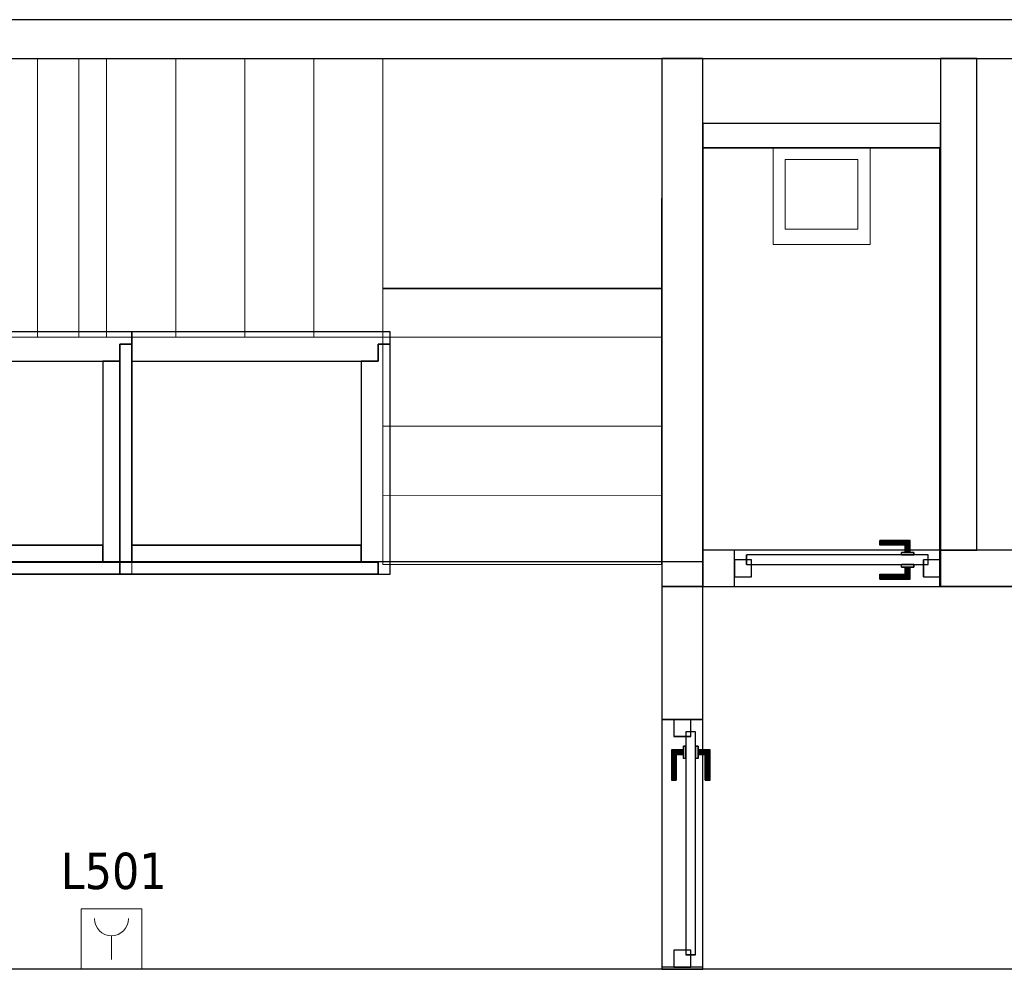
# Model space of a CAD drawing. Header units: metres. Extents: x 397.7 to 427.5, y 12.7 to 28.4.
# Tile 113 of 122: x 413.1 to 417.2, y 24.3 to 28.2. Entities that reach past the tile are written whole.
import ezdxf

# ---------------------------------------------------------------- set-up
doc = ezdxf.new("R2010")
doc.units = ezdxf.units.M
doc.layers.add('01_CARPINTERIA', color=5, linetype='Continuous', lineweight=25, true_color=0x0000ff)
doc.layers.add('01_SUELOS', color=7, linetype='Continuous', lineweight=25, true_color=0x007f00)
for name, color, linetype, lineweight in [('02_MOBILIARIO', 7, 'Continuous', 18), ('A-DETL-____-MBND', 7, 'Continuous', 18), ('A-GENM-____-OTLN', 7, 'Continuous', 18), ('A-WALL-____-MCUT', 7, 'Continuous', 25), ('A-WALL-____-OTLN', 7, 'Continuous', 25), ('E-ELEC-FIXT-IDEN', 7, 'Continuous', 30), ('S-STRS-____-MCUT', 7, 'Continuous', 18), ('S-STRS-____-OTLN', 7, 'Continuous', 18)]:
    doc.layers.add(name, color=color, linetype=linetype, lineweight=lineweight)
doc.styles.add('Tahoma_3', font='tahoma.ttf', dxfattribs={"height": 0.15})

# ---------------------------------------------------------------- blocks, each defined once
blk = doc.blocks.new('Family - LONDR55-XX_ZZ-ARQ-CAA-M3D-Londres55-151201-08_ELEC_P5')
at = {"layer": '01_CARPINTERIA', "color": 161, "true_color": 0xaaaaff}
for p, q in [((0.1263, 0.1487), (0.125, 0.15)), ((0.125, 0.15), (0.125, 0.1)), ((0.125, 0.15), (0.1263, 0.1487)), ((0.25, 0.15), (0.125, 0.15)), ((0.13, 0.145), (0.1263, 0.1487)), ((0.1263, 0.1487), (0.1263, 0.1)), ((0.1263, 0.1487), (0.1263, 0.1)), ((0.1263, 0.1487), (0.13, 0.145)), ((0.25, 0.1487), (0.1263, 0.1487)), ((0.25, 0.1487), (0.1263, 0.1487)), ((0.135, 0.14), (0.13, 0.145)), ((0.13, 0.145), (0.13, 0.1)), ((0.13, 0.145), (0.13, 0.1)), ((0.13, 0.145), (0.135, 0.14)), ((0.25, 0.145), (0.13, 0.145)), ((0.25, 0.145), (0.13, 0.145)), ((0.135, 0.1), (0.135, 0.14)), ((0.135, 0.14), (0.135, 0.1)), ((0.135, 0.14), (0.14, 0.135)), ((0.14, 0.135), (0.135, 0.14)), ((0.135, 0.14), (0.25, 0.14)), ((0.25, 0.14), (0.135, 0.14)), ((0.14, 0.135), (0.14, 0.1)), ((0.14, 0.135), (0.1437, 0.1313)), ((0.1437, 0.1313), (0.14, 0.135)), ((0.14, 0.135), (0.14, 0.1)), ((0.25, 0.135), (0.14, 0.135)), ((0.25, 0.135), (0.14, 0.135)), ((0.1437, 0.1313), (0.1437, 0.1)), ((0.1437, 0.1313), (0.145, 0.13)), ((0.145, 0.13), (0.1437, 0.1313)), ((0.1437, 0.1313), (0.1437, 0.1)), ((0.25, 0.1313), (0.1437, 0.1313)), ((0.25, 0.1313), (0.1437, 0.1313)), ((0.145, 0.13), (0.145, 0.1)), ((0.25, 0.13), (0.145, 0.13)), ((0.25, 0.1487), (0.25, 0.15)), ((0.25, 0.15), (0.25, 0.1487)), ((0.25, 0.145), (0.25, 0.1487)), ((0.25, 0.1487), (0.25, 0.145)), ((0.25, 0.145), (0.25, 0.14)), ((0.25, 0.14), (0.25, 0.145)), ((0.25, 0.14), (0.25, 0.135)), ((0.25, 0.135), (0.25, 0.14)), ((0.25, 0.135), (0.25, 0.1313)), ((0.25, 0.1313), (0.25, 0.135)), ((0.25, 0.1313), (0.25, 0.13)), ((0.25, 0.13), (0.25, 0.1313)), ((0.9709, 0.09), (0.05, 0.09)), ((0.05, 0.09), (0.05, 0.05)), ((0.9709, 0.09), (0.05, 0.09)), ((0.05, 0.09), (0.05, 0.05)), ((0.16, 0.1), (0.11, 0.1)), ((0.11, 0.1), (0.16, 0.1)), ((0.11, 0.1), (0.11, 0.09)), ((0.11, 0.09), (0.11, 0.1)), ((0.16, 0.09), (0.11, 0.09)), ((0.11, 0.09), (0.16, 0.09)), ((0.1263, 0.1), (0.125, 0.1)), ((0.125, 0.1), (0.1263, 0.1)), ((0.13, 0.1), (0.1263, 0.1)), ((0.1263, 0.1), (0.13, 0.1)), ((0.135, 0.1), (0.13, 0.1)), ((0.13, 0.1), (0.135, 0.1)), ((0.14, 0.1), (0.135, 0.1)), ((0.135, 0.1), (0.14, 0.1)), ((0.14, 0.1), (0.1437, 0.1)), ((0.1437, 0.1), (0.14, 0.1)), ((0.1437, 0.1), (0.145, 0.1)), ((0.145, 0.1), (0.1437, 0.1)), ((0.16, 0.1), (0.16, 0.09)), ((0.16, 0.1), (0.16, 0.09)), ((0.9709, 0.05), (0.9709, 0.09)), ((0.9709, 0.09), (0.9709, 0.05)), ((0.07, 0.07), (0, 0.07)), ((0, 0.07), (0, 0)), ((0.07, 0.07), (0, 0.07)), ((0, 0.07), (0, 0)), ((0.05, 0.05), (0.9709, 0.05)), ((0.05, 0.05), (0.9709, 0.05)), ((0.07, 0), (0.07, 0.07)), ((0.07, 0.07), (0.07, 0)), ((0.11, 0.05), (0.16, 0.05)), ((0.16, 0.05), (0.11, 0.05)), ((0.11, 0.05), (0.11, 0.04)), ((0.11, 0.04), (0.11, 0.05)), ((0.16, 0.05), (0.16, 0.04)), ((0.16, 0.05), (0.16, 0.04)), ((1.0209, 0.07), (0.9509, 0.07)), ((0.9509, 0.07), (0.9509, 0)), ((1.0209, 0.07), (0.9509, 0.07)), ((0.9509, 0.07), (0.9509, 0)), ((1.0209, 0), (1.0209, 0.07)), ((1.0209, 0.07), (1.0209, 0)), ((0, 0), (0.07, 0)), ((0, 0), (0.07, 0)), ((0.11, 0.04), (0.16, 0.04)), ((0.16, 0.04), (0.11, 0.04)), ((0.1263, 0.04), (0.125, 0.04)), ((0.125, 0.04), (0.1263, 0.04)), ((0.125, 0.04), (0.125, -0.01)), ((0.13, 0.04), (0.1263, 0.04)), ((0.1263, 0.04), (0.13, 0.04)), ((0.1263, 0.04), (0.1263, -0.0087)), ((0.1263, 0.04), (0.1263, -0.0087)), ((0.13, 0.04), (0.135, 0.04)), ((0.135, 0.04), (0.13, 0.04)), ((0.13, 0.04), (0.13, -0.005)), ((0.13, 0.04), (0.13, -0.005)), ((0.135, 0), (0.13, -0.005)), ((0.135, 0.04), (0.14, 0.04)), ((0.14, 0.04), (0.135, 0.04)), ((0.135, 0), (0.135, 0.04)), ((0.135, 0.04), (0.135, 0)), ((0.14, 0.005), (0.135, 0)), ((0.135, 0), (0.14, 0.005)), ((0.25, 0), (0.135, 0)), ((0.135, 0), (0.25, 0)), ((0.14, 0.04), (0.1437, 0.04)), ((0.1437, 0.04), (0.14, 0.04)), ((0.14, 0.04), (0.14, 0.005)), ((0.14, 0.04), (0.14, 0.005)), ((0.1437, 0.0087), (0.14, 0.005)), ((0.14, 0.005), (0.1437, 0.0087)), ((0.14, 0.005), (0.25, 0.005)), ((0.14, 0.005), (0.25, 0.005)), ((0.1437, 0.04), (0.145, 0.04)), ((0.145, 0.04), (0.1437, 0.04)), ((0.1437, 0.04), (0.1437, 0.0087)), ((0.1437, 0.04), (0.1437, 0.0087)), ((0.145, 0.01), (0.1437, 0.0087)), ((0.1437, 0.0087), (0.145, 0.01)), ((0.1437, 0.0087), (0.25, 0.0087)), ((0.1437, 0.0087), (0.25, 0.0087)), ((0.145, 0.04), (0.145, 0.01)), ((0.145, 0.01), (0.25, 0.01)), ((0.25, 0.0087), (0.25, 0.01)), ((0.25, 0.01), (0.25, 0.0087)), ((0.25, 0.005), (0.25, 0.0087)), ((0.25, 0.0087), (0.25, 0.005)), ((0.25, 0.005), (0.25, 0)), ((0.25, 0), (0.25, 0.005)), ((0.25, 0), (0.25, -0.005)), ((0.25, -0.005), (0.25, 0)), ((0.9509, 0), (1.0209, 0)), ((0.9509, 0), (1.0209, 0)), ((0.125, -0.01), (0.1263, -0.0087)), ((0.1263, -0.0087), (0.125, -0.01)), ((0.125, -0.01), (0.25, -0.01)), ((0.1263, -0.0087), (0.13, -0.005)), ((0.13, -0.005), (0.1263, -0.0087)), ((0.1263, -0.0087), (0.25, -0.0087)), ((0.1263, -0.0087), (0.25, -0.0087)), ((0.13, -0.005), (0.135, 0)), ((0.13, -0.005), (0.25, -0.005)), ((0.13, -0.005), (0.25, -0.005)), ((0.25, -0.005), (0.25, -0.0087)), ((0.25, -0.0087), (0.25, -0.005)), ((0.25, -0.0087), (0.25, -0.01)), ((0.25, -0.01), (0.25, -0.0087))]:
    blk.add_line(p, q, dxfattribs=at)
blk = doc.blocks.new('Family - Porta P5-151202-08_ELEC_P5')
blk.add_blockref('Family - LONDR55-XX_ZZ-ARQ-CAA-M3D-Londres55-151201-08_ELEC_P5', (0, 0))
blk = doc.blocks.new('Family - LONDR55-XX_ZZ-ARQ-CAA-M3D-Londres55-151206-08_ELEC_P5')
at = {"layer": '01_CARPINTERIA', "color": 161, "true_color": 0xaaaaff}
for p, q in [((0.6, 0.1487), (0.6, 0.15)), ((0.6, 0.15), (0.6, 0.1487)), ((0.725, 0.15), (0.6, 0.15)), ((0.6, 0.145), (0.6, 0.1487)), ((0.6, 0.1487), (0.6, 0.145)), ((0.7237, 0.1487), (0.6, 0.1487)), ((0.7237, 0.1487), (0.6, 0.1487)), ((0.6, 0.14), (0.6, 0.145)), ((0.6, 0.145), (0.6, 0.14)), ((0.72, 0.145), (0.6, 0.145)), ((0.72, 0.145), (0.6, 0.145)), ((0.6, 0.135), (0.6, 0.14)), ((0.6, 0.14), (0.6, 0.135)), ((0.6, 0.14), (0.715, 0.14)), ((0.715, 0.14), (0.6, 0.14)), ((0.6, 0.135), (0.6, 0.1313)), ((0.6, 0.1313), (0.6, 0.135)), ((0.71, 0.135), (0.6, 0.135)), ((0.71, 0.135), (0.6, 0.135)), ((0.6, 0.1313), (0.6, 0.13)), ((0.6, 0.13), (0.6, 0.1313)), ((0.7063, 0.1313), (0.6, 0.1313)), ((0.7063, 0.1313), (0.6, 0.1313)), ((0.705, 0.13), (0.6, 0.13)), ((0.705, 0.13), (0.7063, 0.1313)), ((0.7063, 0.1313), (0.705, 0.13)), ((0.705, 0.1), (0.705, 0.13)), ((0.7063, 0.1313), (0.71, 0.135)), ((0.71, 0.135), (0.7063, 0.1313)), ((0.7063, 0.1), (0.7063, 0.1313)), ((0.7063, 0.1), (0.7063, 0.1313)), ((0.71, 0.135), (0.715, 0.14)), ((0.715, 0.14), (0.71, 0.135)), ((0.71, 0.1), (0.71, 0.135)), ((0.71, 0.1), (0.71, 0.135)), ((0.72, 0.145), (0.715, 0.14)), ((0.715, 0.14), (0.72, 0.145)), ((0.715, 0.14), (0.715, 0.1)), ((0.715, 0.1), (0.715, 0.14)), ((0.7237, 0.1487), (0.72, 0.145)), ((0.72, 0.145), (0.7237, 0.1487)), ((0.72, 0.1), (0.72, 0.145)), ((0.72, 0.1), (0.72, 0.145)), ((0.725, 0.15), (0.7237, 0.1487)), ((0.7237, 0.1487), (0.725, 0.15)), ((0.7237, 0.1), (0.7237, 0.1487)), ((0.7237, 0.1), (0.7237, 0.1487)), ((0.725, 0.1), (0.725, 0.15)), ((0.8, 0.09), (0.05, 0.09)), ((0.05, 0.09), (0.05, 0.05)), ((0.8, 0.09), (0.05, 0.09)), ((0.05, 0.05), (0.05, 0.09)), ((0.74, 0.1), (0.69, 0.1)), ((0.69, 0.1), (0.74, 0.1)), ((0.69, 0.09), (0.69, 0.1)), ((0.69, 0.09), (0.69, 0.1)), ((0.74, 0.09), (0.69, 0.09)), ((0.69, 0.09), (0.74, 0.09)), ((0.7063, 0.1), (0.705, 0.1)), ((0.705, 0.1), (0.7063, 0.1)), ((0.71, 0.1), (0.7063, 0.1)), ((0.7063, 0.1), (0.71, 0.1)), ((0.715, 0.1), (0.71, 0.1)), ((0.71, 0.1), (0.715, 0.1)), ((0.72, 0.1), (0.715, 0.1)), ((0.715, 0.1), (0.72, 0.1)), ((0.72, 0.1), (0.7237, 0.1)), ((0.7237, 0.1), (0.72, 0.1)), ((0.7237, 0.1), (0.725, 0.1)), ((0.725, 0.1), (0.7237, 0.1)), ((0.74, 0.09), (0.74, 0.1)), ((0.74, 0.1), (0.74, 0.09)), ((0.8, 0.05), (0.8, 0.09)), ((0.8, 0.05), (0.8, 0.09)), ((0.07, 0.07), (0, 0.07)), ((0, 0.07), (0, 0)), ((0.07, 0.07), (0, 0.07)), ((0, 0), (0, 0.07)), ((0.05, 0.05), (0.8, 0.05)), ((0.05, 0.05), (0.8, 0.05)), ((0.07, 0), (0.07, 0.07)), ((0.07, 0), (0.07, 0.07)), ((0.69, 0.05), (0.74, 0.05)), ((0.74, 0.05), (0.69, 0.05)), ((0.69, 0.04), (0.69, 0.05)), ((0.69, 0.04), (0.69, 0.05)), ((0.74, 0.04), (0.74, 0.05)), ((0.74, 0.05), (0.74, 0.04)), ((0.85, 0.07), (0.78, 0.07)), ((0.78, 0.07), (0.78, 0)), ((0.85, 0.07), (0.78, 0.07)), ((0.78, 0), (0.78, 0.07)), ((0.85, 0), (0.85, 0.07)), ((0.85, 0), (0.85, 0.07)), ((0.6, 0.0087), (0.6, 0.01)), ((0.6, 0.01), (0.6, 0.0087)), ((0.6, 0.01), (0.705, 0.01)), ((0.6, 0.005), (0.6, 0.0087)), ((0.6, 0.0087), (0.6, 0.005)), ((0.6, 0.0087), (0.7063, 0.0087)), ((0.6, 0.0087), (0.7063, 0.0087)), ((0.6, 0), (0.6, 0.005)), ((0.6, 0.005), (0.6, 0)), ((0.6, 0.005), (0.71, 0.005)), ((0.6, 0.005), (0.71, 0.005)), ((0.69, 0.04), (0.74, 0.04)), ((0.74, 0.04), (0.69, 0.04)), ((0.7063, 0.04), (0.705, 0.04)), ((0.705, 0.04), (0.7063, 0.04)), ((0.705, 0.01), (0.705, 0.04)), ((0.7063, 0.0087), (0.705, 0.01)), ((0.705, 0.01), (0.7063, 0.0087)), ((0.71, 0.04), (0.7063, 0.04)), ((0.7063, 0.04), (0.71, 0.04)), ((0.7063, 0.0087), (0.7063, 0.04)), ((0.7063, 0.0087), (0.7063, 0.04)), ((0.71, 0.005), (0.7063, 0.0087)), ((0.7063, 0.0087), (0.71, 0.005)), ((0.71, 0.04), (0.715, 0.04)), ((0.715, 0.04), (0.71, 0.04)), ((0.71, 0.005), (0.71, 0.04)), ((0.71, 0.005), (0.71, 0.04)), ((0.715, 0), (0.71, 0.005)), ((0.71, 0.005), (0.715, 0)), ((0.715, 0.04), (0.72, 0.04)), ((0.72, 0.04), (0.715, 0.04)), ((0.715, 0.04), (0.715, 0)), ((0.715, 0), (0.715, 0.04)), ((0.72, 0.04), (0.7237, 0.04)), ((0.7237, 0.04), (0.72, 0.04)), ((0.72, -0.005), (0.72, 0.04)), ((0.72, -0.005), (0.72, 0.04)), ((0.7237, 0.04), (0.725, 0.04)), ((0.725, 0.04), (0.7237, 0.04)), ((0.7237, -0.0087), (0.7237, 0.04)), ((0.7237, -0.0087), (0.7237, 0.04)), ((0.725, -0.01), (0.725, 0.04)), ((0, 0), (0.07, 0)), ((0, 0), (0.07, 0)), ((0.6, -0.005), (0.6, 0)), ((0.6, 0), (0.6, -0.005)), ((0.715, 0), (0.6, 0)), ((0.6, 0), (0.715, 0)), ((0.6, -0.005), (0.6, -0.0087)), ((0.6, -0.0087), (0.6, -0.005)), ((0.6, -0.005), (0.72, -0.005)), ((0.6, -0.005), (0.72, -0.005)), ((0.6, -0.0087), (0.6, -0.01)), ((0.6, -0.01), (0.6, -0.0087)), ((0.6, -0.0087), (0.7237, -0.0087)), ((0.6, -0.0087), (0.7237, -0.0087)), ((0.6, -0.01), (0.725, -0.01)), ((0.715, 0), (0.72, -0.005)), ((0.72, -0.005), (0.715, 0)), ((0.72, -0.005), (0.7237, -0.0087)), ((0.7237, -0.0087), (0.72, -0.005)), ((0.7237, -0.0087), (0.725, -0.01)), ((0.725, -0.01), (0.7237, -0.0087)), ((0.78, 0), (0.85, 0)), ((0.78, 0), (0.85, 0))]:
    blk.add_line(p, q, dxfattribs=at)
blk = doc.blocks.new('Family - Porta P5-151207-08_ELEC_P5')
blk.add_blockref('Family - LONDR55-XX_ZZ-ARQ-CAA-M3D-Londres55-151206-08_ELEC_P5', (0, 0))
blk = doc.blocks.new('Family - Evans P5-151360-08_ELEC_P5')
at = {"layer": 'A-WALL-____-MCUT', "color": 253, "true_color": 0xaaaaaa}
for p, q in [((2.1788, 0.17), (0, 0.17)), ((0, 0.17), (0, 0)), ((2.1788, 0), (2.1788, 0.17)), ((0, 0), (2.1788, 0))]:
    blk.add_line(p, q, dxfattribs=at)
at = {"layer": 'A-WALL-____-OTLN', "color": 253, "true_color": 0xaaaaaa}
for p, q in [((2.1788, 0.17), (0, 0.17)), ((0, 0.17), (0, 0)), ((2.1788, 0), (2.1788, 0.17)), ((0, 0), (2.1788, 0))]:
    blk.add_line(p, q, dxfattribs=at)
at = {"layer": 'A-WALL-____-OTLN', "color": 253, "lineweight": 18, "true_color": 0xaaaaaa}
blk.add_line((0, 0), (2.1788, 0), dxfattribs=at)
blk = doc.blocks.new('Family - Evans P5-151394-08_ELEC_P5')
at = {"layer": 'A-WALL-____-MCUT', "color": 253, "true_color": 0xaaaaaa}
for p, q in [((0.13, 0.15), (0, 0.15)), ((0, 0.15), (0, 0)), ((0.13, 0), (0.13, 0.15)), ((0.98, 0.15), (0.98, 0)), ((1.13, 0.15), (0.98, 0.15)), ((1.61, 0.15), (1.13, 0.15)), ((0, 0), (0.13, 0)), ((0.98, 0), (1.61, 0))]:
    blk.add_line(p, q, dxfattribs=at)
at = {"layer": 'A-WALL-____-OTLN', "color": 253, "true_color": 0xaaaaaa}
for p, q in [((0.13, 0.15), (0, 0.15)), ((0, 0.15), (0, 0)), ((0.13, 0), (0.13, 0.15)), ((0.98, 0.15), (0.13, 0.15)), ((0.98, 0.15), (0.13, 0.15)), ((0.98, 0), (0.98, 0.15)), ((1.13, 0.15), (0.98, 0.15)), ((5.06, 0.15), (1.13, 0.15)), ((0, 0), (5.06, 0)), ((0.13, 0), (0.98, 0))]:
    blk.add_line(p, q, dxfattribs=at)
at = {"layer": 'A-WALL-____-OTLN', "color": 253, "lineweight": 18, "true_color": 0xaaaaaa}
blk.add_line((0, 0), (5.06, 0), dxfattribs=at)
blk = doc.blocks.new('Family - Vano porta P5-151400-08_ELEC_P5')
at = {"layer": 'A-GENM-____-OTLN', "color": 253, "true_color": 0xaaaaaa}
for p, q in [((416.077, 26.0395), (416.077, 25.8895)), ((416.927, 26.0395), (416.077, 26.0395)), ((416.077, 26.0395), (416.077, 25.8895)), ((416.077, 26.0395), (416.927, 26.0395)), ((416.927, 25.8895), (416.927, 26.0395)), ((416.927, 26.0395), (416.927, 25.8895)), ((416.077, 25.8895), (416.927, 25.8895)), ((416.927, 25.8895), (416.077, 25.8895))]:
    blk.add_line(p, q, dxfattribs=at)
blk = doc.blocks.new('Family - Evans P5-151483-08_ELEC_P5')
at = {"layer": 'A-WALL-____-MCUT', "color": 253, "true_color": 0xaaaaaa}
for p, q in [((0.98, 0.1), (0, 0.1)), ((0, 0.1), (0, 0)), ((0.98, 0), (0.98, 0.1)), ((0, 0), (0.98, 0))]:
    blk.add_line(p, q, dxfattribs=at)
at = {"layer": 'A-WALL-____-OTLN', "color": 253, "true_color": 0xaaaaaa}
for p, q in [((0.98, 0.1), (0, 0.1)), ((0, 0.1), (0, 0)), ((0.98, 0), (0.98, 0.1)), ((0, 0), (0.98, 0))]:
    blk.add_line(p, q, dxfattribs=at)
at = {"layer": 'A-WALL-____-OTLN', "color": 253, "lineweight": 18, "true_color": 0xaaaaaa}
blk.add_line((0, 0), (0.98, 0), dxfattribs=at)
blk = doc.blocks.new('Family - Peldaño final-151515-08_ELEC_P5')
at = {"layer": 'S-STRS-____-MCUT', "color": 253, "true_color": 0xaaaaaa}
for p, q in [((2.944, 2.0879), (2.5445, 2.0879)), ((2.5445, 2.0879), (2.5445, 0.9379)), ((2.944, 0.9379), (2.944, 2.0879)), ((2.5445, 0.9379), (2.944, 0.9379))]:
    blk.add_line(p, q, dxfattribs=at)
at = {"layer": 'S-STRS-____-OTLN', "color": 253, "true_color": 0xaaaaaa}
for p, q in [((3.799, 2.0879), (2.5445, 2.0879)), ((2.944, 2.0879), (3.229, 2.0879)), ((2.944, 0.9379), (2.944, 2.0879)), ((3.229, 2.0879), (2.944, 2.0879)), ((2.944, 2.0879), (3.229, 2.0879)), ((2.944, 2.0879), (2.944, 0.9379)), ((2.944, 0.9379), (2.944, 2.0879)), ((3.229, 2.0879), (3.514, 2.0879)), ((3.229, 0.9379), (3.229, 2.0879)), ((3.229, 0.9379), (3.229, 2.0879)), ((3.229, 0.9379), (3.229, 2.0879)), ((3.229, 2.0879), (3.229, 0.9379)), ((3.514, 2.0879), (3.229, 2.0879)), ((3.229, 2.0879), (3.514, 2.0879)), ((3.229, 2.0879), (3.229, 0.9379)), ((3.229, 0.9379), (3.229, 2.0879)), ((3.514, 2.0879), (3.799, 2.0879)), ((3.514, 0.9379), (3.514, 2.0879)), ((3.514, 0.9379), (3.514, 2.0879)), ((3.799, 2.0879), (3.514, 2.0879)), ((3.514, 2.0879), (3.799, 2.0879)), ((3.514, 2.0879), (3.514, 0.9379)), ((3.514, 0.9379), (3.514, 2.0879)), ((3.514, 0.9379), (3.514, 2.0879)), ((3.514, 2.0879), (3.514, 0.9379)), ((3.799, 2.0879), (3.799, 0.9379)), ((3.799, 0.9379), (3.799, 2.0879)), ((4.9492, 2.0879), (3.799, 2.0879)), ((3.799, 2.0879), (4.9492, 2.0879)), ((3.799, 2.0879), (3.799, 0.9379)), ((3.799, 0.9379), (3.799, 2.0879)), ((3.799, 0.9379), (3.799, 2.0879)), ((3.799, 2.0879), (3.799, 0.9379)), ((4.9492, 2.0879), (3.799, 2.0879)), ((3.799, 2.0879), (4.9492, 2.0879)), ((3.799, 2.0879), (3.799, 0.9379)), ((3.799, 0.9379), (3.799, 2.0879)), ((4.949, 0.9378), (4.9492, 2.0879)), ((4.9492, 2.0879), (4.949, 0.9378)), ((4.949, 0.9378), (4.9492, 2.0879)), ((4.9492, 2.0879), (4.949, 0.9378)), ((3.7991, 1.1372), (3.7989, 0.0002)), ((3.799, 0.9379), (3.7991, 1.1372)), ((3.7991, 1.1372), (4.9491, 1.1371)), ((4.9489, 0), (4.9491, 1.1371)), ((4.9491, 1.1371), (4.949, 0.9378)), ((2.5445, 0.9379), (3.799, 0.9379)), ((3.229, 0.9379), (2.944, 0.9379)), ((2.944, 0.9379), (3.229, 0.9379)), ((3.229, 0.9379), (2.944, 0.9379)), ((3.514, 0.9379), (3.229, 0.9379)), ((3.229, 0.9379), (3.514, 0.9379)), ((3.514, 0.9379), (3.229, 0.9379)), ((3.799, 0.9379), (3.514, 0.9379)), ((3.514, 0.9379), (3.799, 0.9379)), ((3.799, 0.9379), (3.514, 0.9379)), ((3.799, 0.9379), (4.949, 0.9378)), ((4.949, 0.9378), (3.799, 0.9379)), ((4.949, 0.9378), (3.799, 0.9379)), ((3.799, 0.9379), (4.949, 0.9378)), ((3.799, 0.9379), (3.799, 0.5702)), ((3.799, 0.5702), (3.799, 0.9379)), ((3.799, 0.9379), (4.949, 0.9378)), ((4.949, 0.9378), (3.799, 0.9379)), ((4.949, 0.9378), (3.799, 0.9379)), ((3.799, 0.9379), (3.799, 0.5702)), ((3.799, 0.9379), (4.949, 0.9378)), ((4.949, 0.57), (4.949, 0.9378)), ((4.949, 0.9378), (4.949, 0.57)), ((4.949, 0.57), (4.949, 0.9378)), ((4.949, 0.57), (3.799, 0.5702)), ((3.799, 0.5702), (4.949, 0.57)), ((3.799, 0.5702), (3.799, 0.2852)), ((3.799, 0.2852), (3.799, 0.5702)), ((3.799, 0.5702), (4.949, 0.57)), ((4.949, 0.57), (3.799, 0.5702)), ((3.799, 0.5702), (4.949, 0.57)), ((3.799, 0.5702), (4.949, 0.57)), ((3.799, 0.2852), (3.799, 0.5702)), ((4.949, 0.285), (4.949, 0.57)), ((4.949, 0.57), (4.949, 0.285)), ((4.949, 0.57), (4.949, 0.285)), ((3.7989, 0.0002), (3.799, 0.2852)), ((3.799, 0.2852), (3.7989, 0.0002)), ((3.7989, 0.0002), (3.799, 0.2852)), ((3.799, 0.2852), (4.949, 0.285)), ((4.949, 0.285), (3.799, 0.2852)), ((3.799, 0.2852), (4.949, 0.285)), ((3.799, 0.2852), (4.949, 0.285)), ((4.949, 0.285), (3.799, 0.2852)), ((3.799, 0.2852), (4.949, 0.285)), ((4.949, 0.285), (4.9489, 0)), ((4.9489, 0), (4.949, 0.285)), ((4.949, 0.285), (4.9489, 0)), ((4.9489, 0), (3.7989, 0.0002)), ((3.7989, 0.0002), (4.9489, 0)), ((3.7989, 0.0002), (4.9489, 0)), ((4.9489, 0), (3.7989, 0.0002))]:
    blk.add_line(p, q, dxfattribs=at)
blk = doc.blocks.new('Family - Evans P5-151523-08_ELEC_P5')
at = {"layer": 'A-WALL-____-MCUT', "color": 253, "true_color": 0xaaaaaa}
for p, q in [((25.5877, 0.16), (0.0331, 0.16)), ((0, 0), (25.556, 0))]:
    blk.add_line(p, q, dxfattribs=at)
at = {"layer": 'A-WALL-____-OTLN', "color": 253, "true_color": 0xaaaaaa}
for p, q in [((25.5877, 0.16), (0.0331, 0.16)), ((0, 0), (25.556, 0))]:
    blk.add_line(p, q, dxfattribs=at)
at = {"layer": 'A-WALL-____-OTLN', "color": 253, "lineweight": 18, "true_color": 0xaaaaaa}
blk.add_line((0, 0), (25.556, 0), dxfattribs=at)
blk = doc.blocks.new('Family - Evans P5-151594-08_ELEC_P5')
at = {"layer": 'A-WALL-____-MCUT', "color": 253, "true_color": 0xaaaaaa}
for p, q in [((0.5498, 0.17), (0, 0.17)), ((0, 0.17), (0, 0)), ((0.5498, 0), (0.5498, 0.17)), ((1.5707, 0.17), (1.5707, 0)), ((1.58, 0.17), (1.5707, 0.17)), ((1.58, 0), (1.58, 0.17)), ((0, 0), (0.5498, 0)), ((1.5707, 0), (1.58, 0))]:
    blk.add_line(p, q, dxfattribs=at)
at = {"layer": 'A-WALL-____-OTLN', "color": 253, "true_color": 0xaaaaaa}
for p, q in [((1.58, 0.17), (0, 0.17)), ((0, 0.17), (0, 0)), ((1.5707, 0.17), (0.5498, 0.17)), ((0.5498, 0.17), (0.5498, 0)), ((1.5707, 0.17), (1.5707, 0)), ((1.58, 0), (1.58, 0.17)), ((0, 0), (1.58, 0)), ((0.5498, 0), (1.5707, 0))]:
    blk.add_line(p, q, dxfattribs=at)
at = {"layer": 'A-WALL-____-OTLN', "color": 253, "lineweight": 18, "true_color": 0xaaaaaa}
blk.add_line((0, 0), (1.58, 0), dxfattribs=at)
blk = doc.blocks.new('Family - Vano porta P5-151596-08_ELEC_P5')
at = {"layer": 'A-GENM-____-OTLN', "color": 253, "true_color": 0xaaaaaa}
for p, q in [((415.947, 25.3397), (415.777, 25.3397)), ((415.777, 25.3397), (415.777, 24.3188)), ((415.777, 24.3188), (415.777, 25.3397)), ((415.777, 25.3397), (415.947, 25.3397)), ((415.947, 24.3188), (415.947, 25.3397)), ((415.947, 25.3397), (415.947, 24.3188)), ((415.777, 24.3188), (415.947, 24.3188)), ((415.777, 24.3188), (415.947, 24.3188))]:
    blk.add_line(p, q, dxfattribs=at)
blk = doc.blocks.new('Family - Evans P5-151628-08_ELEC_P5')
at = {"layer": 'A-WALL-____-MCUT', "color": 253, "true_color": 0xaaaaaa}
for p, q in [((0, 0.15), (0, 0)), ((2.0288, 0.15), (0, 0.15)), ((2.0288, 0), (2.0288, 0.15)), ((0, 0), (2.0288, 0))]:
    blk.add_line(p, q, dxfattribs=at)
at = {"layer": 'A-WALL-____-OTLN', "color": 253, "true_color": 0xaaaaaa}
for p, q in [((0, 0.15), (0, 0)), ((2.0288, 0.15), (0, 0.15)), ((2.0288, 0), (2.0288, 0.15)), ((0, 0), (2.0288, 0))]:
    blk.add_line(p, q, dxfattribs=at)
at = {"layer": 'A-WALL-____-OTLN', "color": 253, "lineweight": 18, "true_color": 0xaaaaaa}
blk.add_line((0, 0), (2.0288, 0), dxfattribs=at)
blk = doc.blocks.new('Family - Abocador P5-151706-08_ELEC_P5')
at = {"layer": 'A-DETL-____-MBND', "color": 253, "true_color": 0xaaaaaa}
for p, q in [((0, 0.4), (0.4, 0.4)), ((0, 0), (0, 0.4)), ((0, 0.4), (0.4, 0.4)), ((0, 0), (0, 0.4)), ((0.4, 0.4), (0.4, 0)), ((0.4, 0.4), (0.4, 0)), ((0.05, 0.35), (0.05, 0.0629)), ((0.05, 0.0629), (0.05, 0.35)), ((0.35, 0.35), (0.05, 0.35)), ((0.05, 0.35), (0.35, 0.35)), ((0.35, 0.0629), (0.35, 0.35)), ((0.35, 0.0629), (0.35, 0.35)), ((0.05, 0.0629), (0.35, 0.0629)), ((0.35, 0.0629), (0.05, 0.0629)), ((0.4, 0), (0, 0)), ((0.4, 0), (0, 0))]:
    blk.add_line(p, q, dxfattribs=at)
blk = doc.blocks.new('Family - Paviment P5-151720-08_ELEC_P5')
at = {"layer": '01_SUELOS', "color": 9, "true_color": 0xaad4aa}
for p, q in [((17.6518, 14.5888), (17.6518, 12.8815)), ((17.6518, 12.8815), (17.6518, 14.5888)), ((18.6295, 14.5888), (17.6518, 14.5888)), ((17.6518, 14.5888), (18.6295, 14.5888)), ((18.6295, 12.7788), (18.6295, 14.5888)), ((18.6295, 14.5888), (18.6295, 12.7788)), ((17.6518, 12.8815), (12.3818, 12.8788)), ((12.3818, 12.8788), (17.6518, 12.8815)), ((22.8618, 12.7788), (18.6295, 12.7788)), ((18.6295, 12.7788), (22.8618, 12.7788))]:
    blk.add_line(p, q, dxfattribs=at)
blk = doc.blocks.new('Family - Evans P5-151722-08_ELEC_P5')
at = {"layer": 'A-WALL-____-MCUT', "color": 253, "true_color": 0xaaaaaa}
blk.add_line((0, 0), (5.34, 0), dxfattribs=at)
at = {"layer": 'A-WALL-____-OTLN', "color": 253, "true_color": 0xaaaaaa}
blk.add_line((0, 0), (6.62, 0), dxfattribs=at)
at = {"layer": 'A-WALL-____-OTLN', "color": 253, "lineweight": 18, "true_color": 0xaaaaaa}
blk.add_line((0, 0), (6.62, 0), dxfattribs=at)
blk = doc.blocks.new('Family - Escala P4-154404-08_ELEC_P5')
at = {"layer": 'S-STRS-____-OTLN', "color": 253, "true_color": 0xaaaaaa}
for p, q in [((3.7989, 2.0879), (0.9489, 2.0879)), ((3.7989, 2.0879), (0.9489, 2.0879)), ((2.374, 2.0879), (2.089, 2.0879)), ((2.089, 2.0879), (2.374, 2.0879)), ((2.089, 2.0879), (2.374, 2.0879)), ((2.374, 2.0879), (2.089, 2.0879)), ((2.659, 2.0879), (2.374, 2.0879)), ((2.374, 2.0879), (2.659, 2.0879)), ((2.374, 2.0879), (2.374, 0.9379)), ((2.374, 0.9379), (2.374, 2.0879)), ((2.374, 0.9379), (2.374, 2.0879)), ((2.374, 2.0879), (2.374, 0.9379)), ((2.374, 2.0879), (2.659, 2.0879)), ((2.374, 2.0879), (2.374, 0.9379)), ((2.374, 2.0879), (2.374, 0.9379)), ((2.374, 2.0879), (2.374, 0.9379)), ((2.659, 2.0879), (2.374, 2.0879)), ((2.374, 2.0879), (2.374, 0.9379)), ((2.659, 0.9379), (2.659, 2.0879)), ((2.659, 2.0879), (2.659, 0.9379)), ((2.944, 2.0879), (2.659, 2.0879)), ((2.659, 2.0879), (2.944, 2.0879)), ((2.659, 2.0879), (2.659, 0.9379)), ((2.659, 0.9379), (2.659, 2.0879)), ((2.659, 2.0879), (2.944, 2.0879)), ((2.659, 2.0879), (2.659, 0.9379)), ((2.659, 2.0879), (2.659, 0.9379)), ((2.659, 2.0879), (2.659, 0.9379)), ((2.944, 2.0879), (2.659, 2.0879)), ((2.659, 2.0879), (2.659, 0.9379)), ((3.229, 2.0879), (2.944, 2.0879)), ((2.944, 2.0879), (3.229, 2.0879)), ((2.944, 2.0879), (2.944, 0.9379)), ((2.944, 0.9379), (2.944, 2.0879)), ((2.944, 0.9379), (2.944, 2.0879)), ((2.944, 2.0879), (2.944, 0.9379)), ((2.944, 2.0879), (3.229, 2.0879)), ((2.944, 2.0879), (2.944, 0.9379)), ((2.944, 2.0879), (2.944, 0.9379)), ((2.944, 2.0879), (2.944, 0.9379)), ((3.229, 2.0879), (2.944, 2.0879)), ((2.944, 2.0879), (2.944, 0.9379)), ((3.229, 0.9379), (3.229, 2.0879)), ((3.229, 2.0879), (3.229, 0.9379)), ((3.514, 2.0879), (3.229, 2.0879)), ((3.229, 2.0879), (3.514, 2.0879)), ((3.229, 2.0879), (3.229, 0.9379)), ((3.229, 0.9379), (3.229, 2.0879)), ((3.229, 2.0879), (3.514, 2.0879)), ((3.229, 2.0879), (3.229, 0.9379)), ((3.229, 2.0879), (3.229, 0.9379)), ((3.229, 2.0879), (3.229, 0.9379)), ((3.514, 2.0879), (3.229, 2.0879)), ((3.229, 2.0879), (3.229, 0.9379)), ((3.799, 2.0879), (3.514, 2.0879)), ((3.514, 2.0879), (3.799, 2.0879)), ((3.514, 2.0879), (3.514, 0.9379)), ((3.514, 0.9379), (3.514, 2.0879)), ((3.514, 0.9379), (3.514, 2.0879)), ((3.514, 2.0879), (3.514, 0.9379)), ((3.799, 2.0879), (3.514, 2.0879)), ((3.514, 2.0879), (3.514, 0.9379)), ((3.514, 2.0879), (3.514, 0.9379)), ((3.514, 2.0879), (3.514, 0.9379)), ((3.799, 2.0879), (3.514, 2.0879)), ((3.514, 2.0879), (3.514, 0.9379)), ((3.799, 2.0879), (3.7989, 2.0879)), ((3.7989, 2.0879), (3.799, 2.0879)), ((3.7989, 2.0879), (3.7989, 0.9379)), ((3.7989, 0.9379), (3.7989, 2.0879)), ((4.9492, 2.0879), (3.799, 2.0879)), ((3.799, 2.0879), (4.9492, 2.0879)), ((3.799, 2.0879), (3.799, 0.9379)), ((3.799, 0.9379), (3.799, 2.0879)), ((4.9492, 2.0879), (3.799, 2.0879)), ((3.799, 2.0879), (4.9492, 2.0879)), ((3.799, 2.0879), (3.799, 0.9379)), ((3.799, 0.9379), (3.799, 2.0879)), ((3.799, 0.9379), (3.799, 2.0879)), ((3.799, 2.0879), (3.799, 0.9379)), ((3.799, 2.0879), (3.799, 0.9379)), ((3.799, 2.0879), (3.799, 0.9379)), ((3.799, 2.0879), (3.799, 0.9379)), ((3.799, 2.0879), (3.799, 0.9379)), ((4.949, 0.9378), (4.9492, 2.0879)), ((4.9492, 2.0879), (4.949, 0.9378)), ((4.949, 0.9378), (4.9492, 2.0879)), ((4.9492, 2.0879), (4.949, 0.9378)), ((3.7991, 1.1403), (3.7989, 0.0002)), ((3.799, 0.9379), (3.7991, 1.1403)), ((3.7991, 1.1403), (4.9491, 1.1401)), ((4.9489, 0), (4.9491, 1.1401)), ((4.9491, 1.1401), (4.949, 0.9378)), ((3.7989, 0.9379), (0.9489, 0.9379)), ((3.7989, 0.9379), (0.9489, 0.9379)), ((2.089, 0.9379), (2.374, 0.9379)), ((2.374, 0.9379), (2.089, 0.9379)), ((2.089, 0.9379), (2.374, 0.9379)), ((2.374, 0.9379), (2.089, 0.9379)), ((2.374, 0.9379), (2.659, 0.9379)), ((2.659, 0.9379), (2.374, 0.9379)), ((2.659, 0.9379), (2.374, 0.9379)), ((2.659, 0.9379), (2.374, 0.9379)), ((2.659, 0.9379), (2.944, 0.9379)), ((2.944, 0.9379), (2.659, 0.9379)), ((2.944, 0.9379), (2.659, 0.9379)), ((2.944, 0.9379), (2.659, 0.9379)), ((2.944, 0.9379), (3.229, 0.9379)), ((3.229, 0.9379), (2.944, 0.9379)), ((2.944, 0.9379), (3.229, 0.9379)), ((3.229, 0.9379), (2.944, 0.9379)), ((3.229, 0.9379), (3.514, 0.9379)), ((3.514, 0.9379), (3.229, 0.9379)), ((3.229, 0.9379), (3.514, 0.9379)), ((3.514, 0.9379), (3.229, 0.9379)), ((3.514, 0.9379), (3.799, 0.9379)), ((3.799, 0.9379), (3.514, 0.9379)), ((3.514, 0.9379), (3.799, 0.9379)), ((3.799, 0.9379), (3.514, 0.9379)), ((3.7989, 0.9379), (3.799, 0.9379)), ((3.7989, 0.9379), (3.799, 0.9379)), ((3.799, 0.9379), (4.949, 0.9378)), ((4.949, 0.9378), (3.799, 0.9379)), ((4.949, 0.9378), (3.799, 0.9379)), ((3.799, 0.9379), (3.799, 0.5702)), ((3.799, 0.9379), (4.949, 0.9378)), ((3.799, 0.9379), (4.949, 0.9378)), ((4.949, 0.9378), (3.799, 0.9379)), ((4.949, 0.9378), (3.799, 0.9379)), ((3.799, 0.9379), (4.949, 0.9378)), ((3.799, 0.9379), (3.799, 0.5702)), ((3.799, 0.5702), (3.799, 0.9379)), ((4.949, 0.57), (4.949, 0.9378)), ((4.949, 0.57), (4.949, 0.9378)), ((4.949, 0.9378), (4.949, 0.57)), ((3.799, 0.5702), (4.949, 0.57)), ((3.799, 0.5702), (4.949, 0.57)), ((3.799, 0.2852), (3.799, 0.5702)), ((3.799, 0.5702), (4.949, 0.57)), ((4.949, 0.57), (3.799, 0.5702)), ((4.949, 0.57), (3.799, 0.5702)), ((3.799, 0.5702), (4.949, 0.57)), ((3.799, 0.5702), (3.799, 0.2852)), ((3.799, 0.2852), (3.799, 0.5702)), ((4.949, 0.57), (4.949, 0.285)), ((4.949, 0.285), (4.949, 0.57)), ((4.949, 0.57), (4.949, 0.285)), ((3.7989, 0.0002), (3.799, 0.2852)), ((3.799, 0.2852), (3.7989, 0.0002)), ((3.7989, 0.0002), (3.799, 0.2852)), ((3.799, 0.2852), (4.949, 0.285)), ((3.799, 0.2852), (4.949, 0.285)), ((4.949, 0.285), (3.799, 0.2852)), ((3.799, 0.2852), (4.949, 0.285)), ((3.799, 0.2852), (4.949, 0.285)), ((4.949, 0.285), (3.799, 0.2852)), ((4.949, 0.285), (4.9489, 0)), ((4.9489, 0), (4.949, 0.285)), ((4.949, 0.285), (4.9489, 0)), ((4.9489, 0), (3.7989, 0.0002)), ((3.7989, 0.0002), (4.9489, 0)), ((3.7989, 0.0002), (4.9489, 0)), ((4.9489, 0), (3.7989, 0.0002))]:
    blk.add_line(p, q, dxfattribs=at)
blk = doc.blocks.new('Family - Envans PB-155415-08_ELEC_P5')
at = {"layer": 'A-WALL-____-MCUT', "color": 253, "true_color": 0xaaaaaa}
for p, q in [((0.9849, 0.12), (0.05, 0.12)), ((0.05, 0.12), (0.05, 0.05)), ((0.9849, 0.05), (0.9849, 0.12)), ((1.4949, 0.12), (1.1049, 0.12)), ((1.1049, 0.12), (1.1049, 0.05)), ((1.4949, 0.05), (1.4949, 0.12)), ((0, 0.05), (0, 0)), ((0.05, 0.05), (0, 0.05)), ((1.1049, 0.05), (0.9849, 0.05)), ((1.5649, 0.05), (1.4949, 0.05)), ((1.5649, 0), (1.5649, 0.05)), ((0, 0), (1.5649, 0))]:
    blk.add_line(p, q, dxfattribs=at)
at = {"layer": 'A-WALL-____-OTLN', "color": 253, "true_color": 0xaaaaaa}
for p, q in [((0.05, 0.12), (0.05, 0.05)), ((0.9849, 0.12), (0.05, 0.12)), ((0.9849, 0.05), (0.9849, 0.12)), ((1.1049, 0.12), (1.1049, 0.05)), ((1.4949, 0.12), (1.1049, 0.12)), ((1.4949, 0.05), (1.4949, 0.12)), ((0, 0.05), (0, 0)), ((0.05, 0.05), (0, 0.05)), ((1.1049, 0.05), (0.9849, 0.05)), ((1.5649, 0.05), (1.4949, 0.05)), ((1.5649, 0), (1.5649, 0.05)), ((0, 0), (1.5649, 0))]:
    blk.add_line(p, q, dxfattribs=at)
at = {"layer": 'A-WALL-____-OTLN', "color": 253, "lineweight": 18, "true_color": 0xaaaaaa}
blk.add_line((0, 0), (1.6149, 0), dxfattribs=at)
blk = doc.blocks.new('Family - Envans PB-155440-08_ELEC_P5')
at = {"layer": 'A-WALL-____-MCUT', "color": 253, "true_color": 0xaaaaaa}
for p, q in [((0.83, 0.12), (0, 0.12)), ((0, 0.12), (0, 0.05)), ((0.83, 0.05), (0.83, 0.12)), ((0, 0.05), (0, 0)), ((0.9, 0.05), (0, 0.05)), ((0, 0.05), (0.83, 0.05)), ((0.9, 0), (0.9, 0.05)), ((0, 0), (0.9, 0))]:
    blk.add_line(p, q, dxfattribs=at)
at = {"layer": 'A-WALL-____-OTLN', "color": 253, "true_color": 0xaaaaaa}
for p, q in [((0.83, 0.12), (0, 0.12)), ((0, 0.12), (0, 0.05)), ((0.83, 0.05), (0.83, 0.12)), ((0, 0.05), (0, 0)), ((0, 0.05), (0.9, 0.05)), ((0, 0.05), (0.83, 0.05)), ((0.9, 0.05), (0.9, 0)), ((0.9, 0), (0, 0))]:
    blk.add_line(p, q, dxfattribs=at)
at = {"layer": 'A-WALL-____-OTLN', "color": 253, "lineweight": 18, "true_color": 0xaaaaaa}
blk.add_line((-0.05, 0), (0.9, 0), dxfattribs=at)
blk = doc.blocks.new('Family - Envans PB-155580-08_ELEC_P5')
at = {"layer": 'A-WALL-____-MCUT', "color": 253, "true_color": 0xaaaaaa}
for p, q in [((1.4449, 0.12), (0.07, 0.12)), ((0.07, 0.12), (0.07, 0.05)), ((1.4449, 0.05), (1.4449, 0.12)), ((0, 0.05), (0, 0)), ((1.5149, 0.05), (0, 0.05)), ((0.07, 0.05), (1.4449, 0.05)), ((1.5149, 0), (1.5149, 0.05)), ((0, 0), (1.5149, 0))]:
    blk.add_line(p, q, dxfattribs=at)
at = {"layer": 'A-WALL-____-OTLN', "color": 253, "true_color": 0xaaaaaa}
for p, q in [((0.07, 0.05), (0.07, 0.12)), ((0.07, 0.12), (1.4449, 0.12)), ((1.4449, 0.12), (1.4449, 0.05)), ((0, 0.05), (1.5149, 0.05)), ((0, 0), (0, 0.05)), ((1.4449, 0.05), (0.07, 0.05)), ((1.5149, 0.05), (1.5149, 0)), ((1.5149, 0), (0, 0))]:
    blk.add_line(p, q, dxfattribs=at)
at = {"layer": 'A-WALL-____-OTLN', "color": 253, "lineweight": 18, "true_color": 0xaaaaaa}
blk.add_line((0, 0), (1.5149, 0), dxfattribs=at)
blk = doc.blocks.new('Family - Envans PB-155632-08_ELEC_P5')
at = {"layer": 'A-WALL-____-MCUT', "color": 253, "true_color": 0xaaaaaa}
for p, q in [((1.0656, 0.12), (0.05, 0.12)), ((0.05, 0.12), (0.05, 0.05)), ((1.0656, 0), (1.0656, 0.12)), ((0.05, 0.05), (0, 0.05)), ((0, 0.05), (0, 0)), ((0, 0), (1.0656, 0))]:
    blk.add_line(p, q, dxfattribs=at)
at = {"layer": 'A-WALL-____-OTLN', "color": 253, "true_color": 0xaaaaaa}
for p, q in [((1.0656, 0.12), (0.05, 0.12)), ((0.05, 0.12), (0.05, 0.05)), ((1.0656, 0), (1.0656, 0.12)), ((0, 0.05), (0, 0)), ((0.05, 0.05), (0, 0.05)), ((0, 0), (1.0656, 0))]:
    blk.add_line(p, q, dxfattribs=at)
at = {"layer": 'A-WALL-____-OTLN', "color": 253, "lineweight": 18, "true_color": 0xaaaaaa}
blk.add_line((0, 0), (1.0656, 0), dxfattribs=at)
blk = doc.blocks.new('Family - Envans PB-155780-08_ELEC_P5')
at = {"layer": 'A-WALL-____-MCUT', "color": 253, "true_color": 0xaaaaaa}
for p, q in [((0.88, 0.12), (0.05, 0.12)), ((0.05, 0.12), (0.05, 0.05)), ((0.88, 0.05), (0.88, 0.12)), ((0, 0.05), (0, 0)), ((0.05, 0.05), (0, 0.05)), ((0.95, 0.05), (0.88, 0.05)), ((0.95, 0), (0.95, 0.05)), ((0, 0), (0.95, 0))]:
    blk.add_line(p, q, dxfattribs=at)
at = {"layer": 'A-WALL-____-OTLN', "color": 253, "true_color": 0xaaaaaa}
for p, q in [((0.05, 0.12), (0.05, 0.05)), ((0.88, 0.12), (0.05, 0.12)), ((0.88, 0.05), (0.88, 0.12)), ((0, 0.05), (0, 0)), ((0.05, 0.05), (0, 0.05)), ((0.95, 0.05), (0.88, 0.05)), ((0.95, 0), (0.95, 0.05)), ((0, 0), (0.95, 0))]:
    blk.add_line(p, q, dxfattribs=at)
at = {"layer": 'A-WALL-____-OTLN', "color": 253, "lineweight": 18, "true_color": 0xaaaaaa}
blk.add_line((0, 0), (1, 0), dxfattribs=at)
blk = doc.blocks.new('Family - Envans PB-155889-08_ELEC_P5')
at = {"layer": 'A-WALL-____-MCUT', "color": 253, "true_color": 0xaaaaaa}
for p, q in [((0.9956, 0.12), (0.05, 0.12)), ((0.05, 0.12), (0.05, 0.05)), ((0.9956, 0.05), (0.9956, 0.12)), ((0, 0.05), (0, 0)), ((1.0656, 0.05), (0, 0.05)), ((0.05, 0.05), (0.9956, 0.05)), ((1.0656, 0), (1.0656, 0.05)), ((0, 0), (1.0656, 0))]:
    blk.add_line(p, q, dxfattribs=at)
at = {"layer": 'A-WALL-____-OTLN', "color": 253, "true_color": 0xaaaaaa}
for p, q in [((0.05, 0.05), (0.05, 0.12)), ((0.05, 0.12), (0.9956, 0.12)), ((0.9956, 0.12), (0.9956, 0.05)), ((0, 0.05), (1.0656, 0.05)), ((0, 0), (0, 0.05)), ((0.9956, 0.05), (0.05, 0.05)), ((1.0656, 0.05), (1.0656, 0)), ((1.0656, 0), (0, 0))]:
    blk.add_line(p, q, dxfattribs=at)
at = {"layer": 'A-WALL-____-OTLN', "color": 253, "lineweight": 18, "true_color": 0xaaaaaa}
blk.add_line((0.05, 0), (1.0656, 0), dxfattribs=at)
blk = doc.blocks.new('LONDR55-XX_ZZ-ARQ-CAA-M3D-Londres55_ifc-1-08_ELEC_P5')
at = {"layer": '01_CARPINTERIA', "color": 253, "lineweight": 18, "true_color": 0xaaaaaa}
blk.add_blockref('Family - Porta P5-151207-08_ELEC_P5', (416.077, 25.9295), dxfattribs=at)
at = {"layer": '01_CARPINTERIA', "color": 253, "lineweight": 18, "true_color": 0xaaaaaa, "rotation": 270}
blk.add_blockref('Family - Porta P5-151202-08_ELEC_P5', (415.827, 25.3397), dxfattribs=at)
at = {"layer": '01_SUELOS', "color": 253, "lineweight": 18, "true_color": 0xaaaaaa}
blk.add_blockref('Family - Paviment P5-151720-08_ELEC_P5', (398.2952, 13.1106), dxfattribs=at)
at = {"layer": '02_MOBILIARIO', "color": 253, "lineweight": 18, "true_color": 0xaaaaaa}
blk.add_blockref('Family - Abocador P5-151706-08_ELEC_P5', (416.2369, 27.3008), dxfattribs=at)
at = {"layer": 'A-GENM-____-OTLN', "color": 253, "lineweight": 18, "true_color": 0xaaaaaa}
for name in ['Family - Vano porta P5-151400-08_ELEC_P5', 'Family - Vano porta P5-151596-08_ELEC_P5']:
    blk.add_blockref(name, (0, 0), dxfattribs=at)
at = {"layer": 'A-WALL-____-OTLN', "color": 253, "lineweight": 18, "true_color": 0xaaaaaa}
for name, p, rotation in [('Family - Evans P5-151523-08_ELEC_P5', (426.8464, 28.2282), 180), ('Family - Evans P5-151360-08_ELEC_P5', (415.777, 28.0682), 270), ('Family - Evans P5-151628-08_ELEC_P5', (417.077, 26.0395), 90), ('Family - Envans PB-155415-08_ELEC_P5', (413.5914, 26.9396), 180), ('Family - Envans PB-155632-08_ELEC_P5', (414.6569, 26.9396), 180), ('Family - Envans PB-155780-08_ELEC_P5', (414.6569, 25.9396), 90), ('Family - Envans PB-155440-08_ELEC_P5', (413.5914, 25.9896), 90), ('Family - Evans P5-151594-08_ELEC_P5', (415.777, 25.8895), 270), ('Family - Evans P5-151722-08_ELEC_P5', (417.447, 24.3095), 180)]:
    blk.add_blockref(name, p, dxfattribs=dict(at, rotation=rotation))
for name, p in [('Family - Evans P5-151483-08_ELEC_P5', (415.947, 27.6995)), ('Family - Envans PB-155580-08_ELEC_P5', (412.0264, 25.9396)), ('Family - Envans PB-155889-08_ELEC_P5', (413.5414, 25.9396)), ('Family - Evans P5-151394-08_ELEC_P5', (415.947, 25.8895))]:
    blk.add_blockref(name, p, dxfattribs=at)
at = {"layer": 'S-STRS-____-OTLN', "color": 253, "lineweight": 18, "true_color": 0xaaaaaa}
for name in ['Family - Escala P4-154404-08_ELEC_P5', 'Family - Peldaño final-151515-08_ELEC_P5']:
    blk.add_blockref(name, (410.8278, 25.9803), dxfattribs=at)
blk = doc.blocks.new('ZYR_05_02_02 Presa Simple Paret - 01 Presa SIMPLE-393740-08_ELEC_P5')
at = {"layer": 'A-DETL-____-MBND', "color": 180, "true_color": 0x3c0aff}
for p, q in [((-0.625, 0), (-0.375, 0)), ((-0.625, -0.25), (-0.625, 0)), ((-0.375, 0), (-0.375, -0.25)), ((-0.5, -0.04), (-0.5, -0.14)), ((-0.57, -0.21), (-0.57, -0.2087)), ((-0.43, -0.21), (-0.43, -0.2087)), ((-0.375, -0.25), (-0.625, -0.25))]:
    blk.add_line(p, q, dxfattribs=at)
blk.add_arc((-0.5, -0.2087), 0.07, 0, 180, dxfattribs=at)

msp = doc.modelspace()

# ---------------------------------------------------------------- block references
at = {"lineweight": 5}
msp.add_blockref('LONDR55-XX_ZZ-ARQ-CAA-M3D-Londres55_ifc-1-08_ELEC_P5', (0, 0), dxfattribs=at)
at = {"layer": 'A-DETL-____-MBND', "color": 180, "true_color": 0x3c0aff, "rotation": 180}
msp.add_blockref('ZYR_05_02_02 Presa Simple Paret - 01 Presa SIMPLE-393740-08_ELEC_P5', (413.0067, 24.3095), dxfattribs=at)

# ---------------------------------------------------------------- next in the draw order: texts
at = {"layer": 'E-ELEC-FIXT-IDEN', "insert": (413.2978, 24.7907), "char_height": 0.15, "width": 0.517088, "attachment_point": 1, "style": 'Tahoma_3', "bg_fill": 3, "box_fill_scale": 1.25, "bg_fill_color": 256, "bg_fill_true_color": 13158600, "bg_fill_transparency": 0}
msp.add_mtext('L501', dxfattribs=at)

doc.saveas('drawing.dxf')
